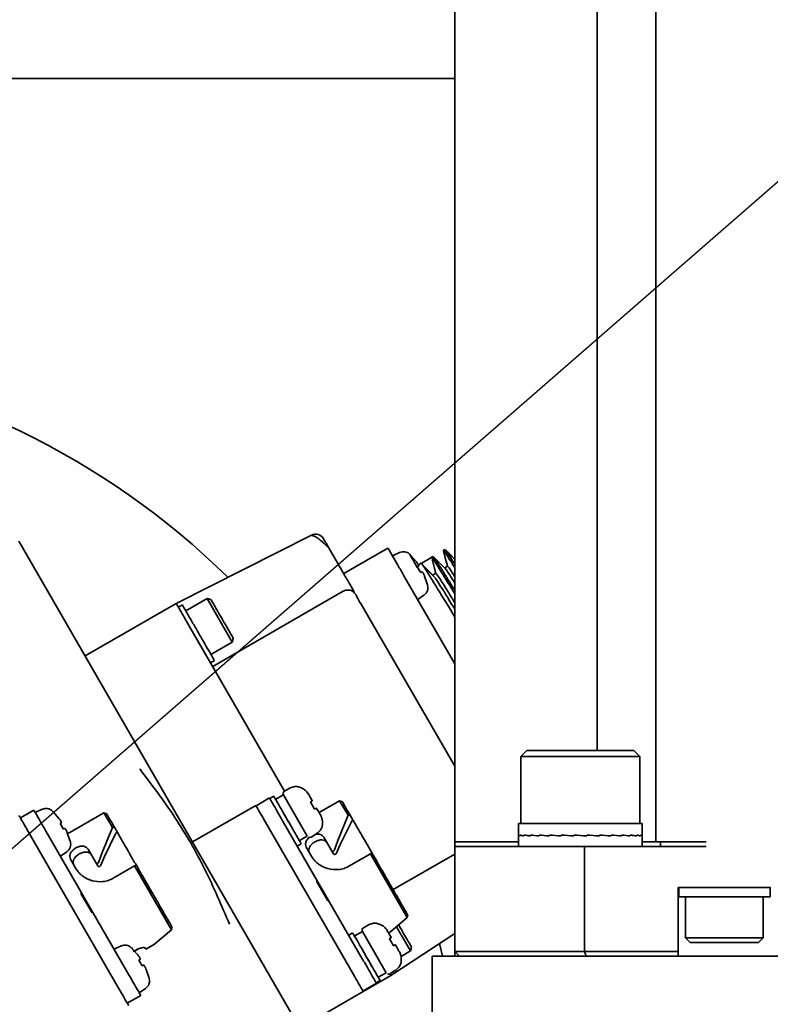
# Model space of a CAD drawing. Header units: millimetres. Extents: x 7702 to 16913, y -3294 to 4428.
# Tile 12 of 88: x 10544 to 10626, y -112 to -4. Entities that reach past the tile are written whole.
import ezdxf

# ---------------------------------------------------------------- set-up
doc = ezdxf.new("R2010")
doc.units = ezdxf.units.MM
doc.header["$LTSCALE"] = 6
doc.header["$PDSIZE"] = -1
doc.layers.add('标注层', color=150, linetype='Continuous')
doc.layers.add('粗实线层', color=7, linetype='Continuous', lineweight=35)
doc.dimstyles.new('ISO-25', dxfattribs={"dimtxt": 40, "dimasz": 30, "dimexe": 10, "dimexo": 0.625, "dimtad": 1, "dimtoh": 1, "dimdec": 1, "dimtxsty": 'Standard', "dimcen": 2.5, "dimclrd": 1, "dimclre": 1, "dimclrt": 4, "dimadec": 0, "dimazin": 0, "dimtfac": 1, "dimtdec": 1, "dimtmove": 0, "dimatfit": 3, "dimfxl": 1, "dimarcsym": 0})

# ---------------------------------------------------------------- blocks, each defined once
blk = doc.blocks.new('*D31')
at = {"layer": 'Defpoints', "color": 0, "transparency": 16777216}
for p in [(12209.09, 290.79), (10506.46, -126.39)]:
    blk.add_point(p, dxfattribs=at)
at = {"layer": '标注层', "color": 1, "lineweight": -2, "transparency": 16777216}
blk.add_line((11413.82, 95.93), (12179.95, 283.65), dxfattribs=at)
at = {"layer": '标注层', "color": 1, "transparency": 16777216}
blk.add_solid([(12178.76, 288.51), (12181.14, 278.8), (12209.09, 290.79)], dxfattribs=at)
at = {"layer": '标注层', "color": 4, "transparency": 16777216, "insert": (11404.76, 135.54), "char_height": 40, "attachment_point": 1, "rotation": 13.7674}
blk.add_mtext('R1753', dxfattribs=at)
blk = doc.blocks.new('*D32')
at = {"layer": 'Defpoints', "color": 0, "transparency": 16777216}
for p in [(10812.7, 140.17), (10506.46, -126.39)]:
    blk.add_point(p, dxfattribs=at)
at = {"layer": '标注层', "color": 1, "lineweight": -2, "transparency": 16777216}
for p, q in [((10938.41, 249.59), (10835.33, 159.87)), ((11048.75, 249.59), (10938.41, 249.59)), ((10506.46, -126.39), (10812.7, 140.17))]:
    blk.add_line(p, q, dxfattribs=at)
at = {"layer": '标注层', "color": 1, "transparency": 16777216}
blk.add_solid([(10832.04, 163.64), (10838.61, 156.09), (10812.7, 140.17)], dxfattribs=at)
at = {"layer": '标注层', "color": 4, "transparency": 16777216, "insert": (10939.03, 290.21), "char_height": 40, "attachment_point": 1}
blk.add_mtext('R406', dxfattribs=at)
blk = doc.blocks.new('*D33')
at = {"layer": 'Defpoints', "color": 0, "transparency": 16777216}
for p in [(10769.83, 274.04), (8780.09, 178.02), (10106.62, -55.89), (8477.05, -126.39), (12376.05, -126.39)]:
    blk.add_point(p, dxfattribs=at)
at = {"layer": '标注层', "color": 1, "lineweight": -2, "transparency": 16777216}
blk.add_arc((10506.46, -126.39), 479.28, 3.587, 166.413, dxfattribs=at)
at = {"layer": '标注层', "color": 1, "transparency": 16777216}
for points in [[(10045.48, -14.82), (10035.7, -12.77), (10034.46, -43.16)], [(10989.8, -96.25), (10979.8, -96.56), (10985.74, -126.39)]]:
    blk.add_solid(points, dxfattribs=at)
at = {"layer": '标注层', "color": 4, "transparency": 16777216, "insert": (10453.55, 393.23), "char_height": 40, "attachment_point": 1, "rotation": 0.314}
blk.add_mtext('{\\C3;170°}', dxfattribs=at)

msp = doc.modelspace()

# ---------------------------------------------------------------- linework, layer by layer
at = {"color": 7, "linetype": 'Continuous', "lineweight": 35}
for p, q in [((10591.46, 32.11), (10591.46, -76.39)), ((10591.46, 32.11), (10591.46, -89.39)), ((10607.05, 32.11), (10607.05, -83.89)), ((10613.46, 32.11), (10613.46, -93.89)), ((10591.46, -10.39), (10525.46, -10.39)), ((10576.32, -117.39), (10543.75, -60.98)), ((10560.96, -67.79), (10575.77, -60.33)), ((10578.61, -63.37), (10577.59, -61.59)), ((10584.14, -61.74), (10579.29, -64.54)), ((10585.41, -62.24), (10584.64, -62.6)), ((10590.36, -61.9), (10590.2, -61.99)), ((10590.23, -62.08), (10590.2, -61.99)), ((10586.64, -62.54), (10586.63, -62.55)), ((10586.63, -62.55), (10587.23, -63.22)), ((10587.76, -63.4), (10587.53, -63.53)), ((10588.9, -62.77), (10587.76, -63.43)), ((10589.06, -62.65), (10588.9, -62.74)), ((10589.37, -64.52), (10589.03, -63.26)), ((10587.5, -63.7), (10587.35, -63.79)), ((10587.35, -63.79), (10587.72, -64.42)), ((10587.72, -64.42), (10587.87, -64.34)), ((10589.04, -64.71), (10587.92, -63.59)), ((10589.37, -64.49), (10589.03, -64.69)), ((10590.67, -63.74), (10590.35, -63.92)), ((10591.46, -74.41), (10585.89, -64.77)), ((10588.14, -64.81), (10588.43, -65.66)), ((10588.43, -65.66), (10588.44, -65.66)), ((10579.25, -66.46), (10564.96, -74.71)), ((10560.96, -67.79), (10551, -73.54)), ((10564.35, -67.27), (10562.01, -68.62)), ((10564.77, -67.38), (10564.35, -67.27)), ((10567.1, -72.03), (10564.35, -67.27)), ((10580.65, -66.9), (10580.61, -66.83)), ((10581.05, -67.73), (10581.11, -67.7)), ((10591.46, -85.61), (10581.11, -67.7)), ((10587.39, -67.37), (10588.08, -66.88)), ((10561.64, -67.97), (10561.21, -68.22)), ((10562.46, -70.38), (10565.96, -76.45)), ((10564.76, -73.38), (10567.1, -72.03)), ((10567.1, -72.03), (10567.21, -71.62)), ((10564.71, -74.28), (10565.14, -74.03)), ((10565.96, -76.45), (10572.82, -88.33)), ((10591.46, -76.39), (10591.46, -89.39)), ((10591.46, -76.74), (10591.46, -96.89)), ((10599.34, -83.89), (10598.69, -84.54)), ((10599.34, -83.89), (10611.04, -83.89)), ((10611.69, -84.54), (10611.04, -83.89)), ((10598.69, -84.54), (10598.69, -91.89)), ((10611.69, -84.54), (10598.69, -84.54)), ((10611.69, -91.89), (10611.69, -84.54)), ((10573.34, -88.03), (10572.82, -88.33)), ((10571.17, -89.08), (10569.7, -89.93)), ((10571.64, -88.89), (10571.21, -89.14)), ((10572.71, -88.74), (10571.81, -89.25)), ((10575.31, -93.24), (10572.71, -88.74)), ((10575.38, -88.57), (10575.33, -88.5)), ((10575.33, -88.5), (10575.38, -88.57)), ((10575.38, -88.57), (10575.33, -88.5)), ((10575.43, -88.66), (10575.38, -88.57)), ((10575.38, -88.57), (10575.43, -88.66)), ((10575.38, -88.57), (10575.43, -88.66)), ((10575.66, -89.54), (10575.84, -89.39)), ((10575.84, -89.36), (10575.85, -89.38)), ((10575.85, -89.38), (10575.84, -89.39)), ((10578.85, -89.38), (10576.6, -90.68)), ((10579.13, -89.46), (10578.85, -89.38)), ((10579.77, -90.97), (10578.85, -89.38)), ((10591.46, -89.39), (10591.46, -93.89)), ((10591.46, -89.39), (10591.46, -93.89)), ((10543.91, -91.26), (10545.38, -90.41)), ((10546.31, -90.32), (10545.54, -90.68)), ((10569.68, -89.89), (10562.75, -93.89)), ((10575.66, -89.54), (10575.89, -89.9)), ((10575.89, -89.9), (10576.09, -90.29)), ((10576.31, -90.2), (10576.09, -90.29)), ((10576.31, -90.2), (10576.32, -90.21)), ((10576.32, -90.21), (10576.31, -90.2)), ((10576.32, -90.21), (10576.33, -90.22)), ((10547.43, -90.51), (10547.54, -90.62)), ((10547.54, -90.62), (10547.53, -90.63)), ((10547.53, -90.63), (10548.13, -91.31)), ((10553.06, -90.71), (10549.08, -93)), ((10553.34, -90.78), (10553.06, -90.71)), ((10553.98, -92.3), (10553.06, -90.71)), ((10576.74, -90.93), (10576.79, -91.01)), ((10576.79, -91.01), (10576.74, -90.93)), ((10576.79, -91.01), (10576.83, -91.09)), ((10576.83, -91.09), (10576.79, -91.01)), ((10578.65, -93.72), (10579.77, -90.97)), ((10579.77, -90.97), (10579.8, -90.96)), ((10580.34, -91.55), (10580.03, -91.03)), ((10548.4, -91.78), (10548.25, -91.87)), ((10548.25, -91.87), (10548.62, -92.5)), ((10548.62, -92.5), (10548.77, -92.42)), ((10552.85, -95.05), (10553.98, -92.3)), ((10553.98, -92.3), (10554, -92.28)), ((10554.54, -92.87), (10554.24, -92.35)), ((10579.93, -107.64), (10571.18, -92.49)), ((10576.4, -98.14), (10572.72, -91.77)), ((10578.91, -94.17), (10580.17, -91.6)), ((10598.44, -91.89), (10598.44, -93.14)), ((10599.73, -91.89), (10598.44, -91.89)), ((10611.94, -91.89), (10599.73, -91.89)), ((10611.94, -93.14), (10611.94, -91.89)), ((10544.76, -92.73), (10554.76, -110.05)), ((10550.61, -99.47), (10546.93, -93.09)), ((10549.04, -92.89), (10549.33, -93.75)), ((10553.11, -95.5), (10554.37, -92.92)), ((10575.31, -93.24), (10574.44, -93.74)), ((10575.72, -93.35), (10576.24, -93.05)), ((10577.11, -93.36), (10577.94, -94.81)), ((10598.44, -93.14), (10598.44, -93.23)), ((10598.44, -93.23), (10598.44, -94.39)), ((10598.59, -93.23), (10598.59, -93.14)), ((10598.59, -93.14), (10598.59, -93.23)), ((10599.02, -93.23), (10599.02, -93.14)), ((10599.02, -93.14), (10599.02, -93.23)), ((10599.73, -93.23), (10599.73, -93.14)), ((10599.73, -93.14), (10599.73, -93.23)), ((10600.67, -93.23), (10600.67, -93.14)), ((10600.67, -93.14), (10600.67, -93.23)), ((10601.82, -93.23), (10601.82, -93.14)), ((10601.82, -93.14), (10601.82, -93.23)), ((10603.1, -93.23), (10603.1, -93.14)), ((10603.11, -93.14), (10603.11, -93.23)), ((10604.48, -93.14), (10604.49, -93.14)), ((10604.48, -93.23), (10604.48, -93.14)), ((10604.49, -93.23), (10604.49, -93.14)), ((10605.9, -93.23), (10605.9, -93.14)), ((10605.9, -93.14), (10605.9, -93.23)), ((10605.9, -93.23), (10605.9, -93.23)), ((10607.28, -93.23), (10607.28, -93.14)), ((10607.28, -93.14), (10607.28, -93.23)), ((10608.57, -93.23), (10608.57, -93.14)), ((10608.57, -93.14), (10608.57, -93.23)), ((10609.71, -93.23), (10609.71, -93.14)), ((10609.71, -93.14), (10609.71, -93.23)), ((10610.65, -93.23), (10610.65, -93.14)), ((10610.65, -93.14), (10610.65, -93.23)), ((10611.36, -93.23), (10611.36, -93.14)), ((10611.36, -93.14), (10611.36, -93.23)), ((10611.79, -93.23), (10611.79, -93.14)), ((10611.79, -93.14), (10611.79, -93.23)), ((10611.94, -93.23), (10611.94, -93.14)), ((10611.94, -94.39), (10611.94, -93.23)), ((10549.33, -93.75), (10549.34, -93.74)), ((10549.34, -93.74), (10549.38, -93.9)), ((10551.32, -94.69), (10552.15, -96.13)), ((10574.21, -94.34), (10574.64, -94.09)), ((10575.82, -95.52), (10575.2, -94.46)), ((10578.3, -94.75), (10578.65, -93.72)), ((10578.51, -95.11), (10578.91, -94.17)), ((10591.46, -93.89), (10596.46, -93.89)), ((10591.46, -93.89), (10591.46, -94.39)), ((10591.46, -94.39), (10591.46, -105.89)), ((10598.44, -93.89), (10596.46, -93.89)), ((10605.65, -105.89), (10605.65, -94.39)), ((10605.65, -94.39), (10618.96, -94.39)), ((10611.94, -93.89), (10613.46, -93.89)), ((10613.46, -93.89), (10618.47, -93.89)), ((10613.96, -93.89), (10613.96, -94.39)), ((10618.96, -93.89), (10618.47, -93.89)), ((10548.29, -95.45), (10548.99, -94.96)), ((10550.02, -96.85), (10549.41, -95.79)), ((10552.51, -96.07), (10552.85, -95.05)), ((10552.72, -96.44), (10553.11, -95.5)), ((10577.94, -94.81), (10578.16, -95.19)), ((10582.21, -95.19), (10579.87, -96.54)), ((10582.39, -95.11), (10582.21, -95.19)), ((10586.24, -102.17), (10582.21, -95.19)), ((10582.83, -95.86), (10582.39, -95.11)), ((10591.46, -95.21), (10584.7, -99.11)), ((10552.15, -96.13), (10552.37, -96.51)), ((10556.41, -96.51), (10554.07, -97.86)), ((10556.6, -96.43), (10556.41, -96.51)), ((10560.44, -103.5), (10556.41, -96.51)), ((10557.03, -97.19), (10556.6, -96.43)), ((10591.46, -96.89), (10591.46, -106.39)), ((10576.4, -98.14), (10576.32, -98.19)), ((10577.56, -100.34), (10576.32, -98.19)), ((10576.4, -98.14), (10577.02, -99.21)), ((10626.01, -98.89), (10615.91, -98.89)), ((10615.91, -98.89), (10615.91, -105.89)), ((10615.96, -98.89), (10615.96, -99.89)), ((10625.96, -99.89), (10625.96, -98.89)), ((10550.61, -99.47), (10550.52, -99.52)), ((10551.76, -101.66), (10550.52, -99.52)), ((10550.61, -99.47), (10551.23, -100.54)), ((10576.94, -99.26), (10577.02, -99.21)), ((10577.02, -99.21), (10577.64, -100.29)), ((10616.71, -99.89), (10616.71, -104.39)), ((10625.21, -104.39), (10625.21, -99.89)), ((10551.14, -100.59), (10551.23, -100.54)), ((10551.23, -100.54), (10551.85, -101.61)), ((10577.56, -100.34), (10577.64, -100.29)), ((10581.32, -106.66), (10577.64, -100.29)), ((10551.76, -101.66), (10551.85, -101.61)), ((10555.53, -107.99), (10551.85, -101.61)), ((10584.42, -103.72), (10586.24, -102.17)), ((10586.24, -102.17), (10586.24, -102.13)), ((10581.97, -102.98), (10581.45, -103.28)), ((10586.6, -105.81), (10585.07, -103.16)), ((10585.49, -103.28), (10585.31, -102.96)), ((10558.62, -105.04), (10560.44, -103.5)), ((10560.44, -103.5), (10560.45, -103.45)), ((10580.27, -103.84), (10579.84, -104.09)), ((10581.34, -103.69), (10580.44, -104.2)), ((10583.94, -108.19), (10581.34, -103.69)), ((10584.01, -103.52), (10583.96, -103.44)), ((10583.96, -103.44), (10584.01, -103.52)), ((10584.06, -103.6), (10584.01, -103.52)), ((10584.01, -103.52), (10584.06, -103.6)), ((10584.42, -103.72), (10584.27, -103.8)), ((10584.29, -104.49), (10584.47, -104.33)), ((10591.46, -103.9), (10584.46, -108.49)), ((10584.47, -104.31), (10584.48, -104.33)), ((10584.48, -104.33), (10584.47, -104.33)), ((10616.71, -104.39), (10617.21, -104.89)), ((10616.71, -104.39), (10625.21, -104.39)), ((10624.7, -104.89), (10625.21, -104.39)), ((10554.94, -105.27), (10554.17, -105.63)), ((10556.06, -105.45), (10556.17, -105.57)), ((10557.55, -105.49), (10557.63, -105.62)), ((10557.63, -105.62), (10558.48, -105.13)), ((10558.62, -105.04), (10558.48, -105.13)), ((10584.29, -104.49), (10584.52, -104.85)), ((10584.52, -104.85), (10584.72, -105.23)), ((10584.72, -105.23), (10584.52, -104.85)), ((10584.94, -105.15), (10584.72, -105.23)), ((10584.94, -105.15), (10584.95, -105.15)), ((10584.95, -105.15), (10584.94, -105.15)), ((10584.95, -105.15), (10584.94, -105.15)), ((10584.95, -105.15), (10584.96, -105.16)), ((10584.96, -105.16), (10584.95, -105.15)), ((10586.6, -105.81), (10586.71, -105.39)), ((10590.1, -106.39), (10589.76, -105.01)), ((10556.17, -105.57), (10556.16, -105.58)), ((10556.16, -105.58), (10556.76, -106.25)), ((10556.77, -105.61), (10556.45, -105.91)), ((10585.37, -105.87), (10585.42, -105.96)), ((10585.42, -105.96), (10585.37, -105.87)), ((10585.42, -105.96), (10585.46, -106.04)), ((10585.46, -106.04), (10585.42, -105.96)), ((10585.57, -106.41), (10586.6, -105.81)), ((10588.96, -106.39), (10588.96, -114.53)), ((10588.96, -106.39), (10603.96, -106.39)), ((10591.46, -105.89), (10591.46, -106.39)), ((10591.46, -105.89), (10605.65, -105.89)), ((10591.46, -105.89), (10591.96, -106.39)), ((10603.96, -106.39), (10606.31, -106.39)), ((10615.91, -105.89), (10605.65, -105.89)), ((10605.82, -106.39), (10605.65, -105.89)), ((10606.31, -106.39), (10607.55, -106.39)), ((10607.55, -106.39), (10610.64, -106.39)), ((10610.64, -106.39), (10707.46, -106.39)), ((10615.91, -106.39), (10615.91, -105.89)), ((10557.03, -106.73), (10556.88, -106.82)), ((10556.88, -106.82), (10557.25, -107.45)), ((10557.25, -107.45), (10557.4, -107.36)), ((10557.67, -107.84), (10557.96, -108.69)), ((10557.96, -108.69), (10557.97, -108.69)), ((10557.97, -108.69), (10558.01, -108.85)), ((10581.43, -110.24), (10584.46, -108.49)), ((10583.94, -108.19), (10583.07, -108.69)), ((10584.35, -108.3), (10584.87, -108)), ((10584.46, -108.49), (10584.35, -108.3)), ((10582.87, -109.35), (10581.4, -110.2)), ((10582.84, -109.29), (10583.27, -109.04)), ((10555.61, -111.52), (10557.08, -110.67)), ((10556.92, -110.39), (10557.62, -109.91)), ((10581.43, -110.24), (10574.5, -114.24))]:
    msp.add_line(p, q, dxfattribs=at)
for centre, radius, start, end in [((10506.46, -126.39), 86, 45.6078, 265.813), ((10576.22, -61.22), 1, 30, 116.7295), ((10585.83, -63.15), 1, 80.6285, 115), ((10587.51, -66.06), 1, 305, 13.7291), ((10572.97, -88.59), 0.3, 120, 210), ((10546.73, -91.23), 1, 46.2762, 115), ((10575.57, -93.09), 0.3, 244.6836, 300), ((10548.41, -94.14), 1, 305, 339.3715), ((10581.6, -103.54), 0.3, 120, 210), ((10555.36, -106.18), 1, 46.2762, 115), ((10584.2, -108.04), 0.3, 244.6836, 300), ((10557.04, -109.09), 1, 305, 339.3715)]:
    msp.add_arc(centre, radius, start, end, dxfattribs=at)
for centre, major_axis, ratio, start_param, end_param in [((10605.19, -93.23), (6.75, -0.09), 0.06272, 3.142234, 3.351674), ((10605.19, -93.14), (6.75, 0), 0.06413, 3.141593, 3.351032), ((10605.19, -93.23), (6.75, -0.18), 0.058551, 3.352367, 3.561806), ((10605.19, -93.14), (6.75, -0.09), 0.062717, 3.351872, 3.561311), ((10605.19, -93.23), (6.75, -0.26), 0.051816, 3.562232, 3.771672), ((10605.19, -93.14), (6.75, -0.18), 0.058546, 3.562004, 3.771444), ((10605.19, -93.23), (6.75, -0.32), 0.042823, 3.771758, 3.981198), ((10605.19, -93.14), (6.75, -0.26), 0.051808, 3.771869, 3.981309), ((10605.19, -93.23), (6.75, -0.38), 0.031977, 3.980931, 4.190371), ((10605.19, -93.14), (6.75, -0.32), 0.042814, 3.981395, 4.190834), ((10605.19, -93.23), (6.75, -0.41), 0.019756, 4.189798, 4.399238), ((10605.19, -93.14), (6.75, -0.38), 0.031966, 4.190567, 4.400007), ((10605.19, -93.23), (6.75, -0.43), 0.006689, 4.398459, 4.607899), ((10605.19, -93.14), (6.75, -0.41), 0.019744, 4.399434, 4.608874), ((10605.19, -93.23), (6.75, -0.43), 0.006664, 1.466699, 1.676138), ((10605.19, -93.14), (6.75, -0.43), 0.006676, 4.608095, 4.817535), ((10605.19, -93.23), (6.75, -0.41), 0.019732, 1.258038, 1.467478), ((10605.19, -93.14), (6.75, -0.43), 0.006676, 1.257063, 1.466502), ((10605.19, -93.23), (6.75, -0.38), 0.031955, 1.049172, 1.258611), ((10605.19, -93.14), (6.75, -0.41), 0.019744, 1.048402, 1.257842), ((10605.19, -93.23), (6.75, -0.32), 0.042804, 0.839999, 1.049439), ((10605.19, -93.14), (6.75, -0.38), 0.031966, 0.839535, 1.048975), ((10605.19, -93.23), (6.75, -0.26), 0.051801, 0.630474, 0.839914), ((10605.19, -93.14), (6.75, -0.32), 0.042814, 0.630363, 0.839802), ((10605.19, -93.23), (6.75, -0.18), 0.05854, 0.420609, 0.630049), ((10605.19, -93.14), (6.75, -0.26), 0.051808, 0.420837, 0.630277), ((10605.19, -93.23), (6.75, -0.09), 0.062715, 0.210477, 0.419917), ((10605.19, -93.14), (6.75, -0.18), 0.058546, 0.210972, 0.420411), ((10605.19, -93.23), (6.75, 0), 0.06413, 0.000198, 0.209638), ((10605.19, -93.14), (6.75, -0.09), 0.062717, 0.00084, 0.210279)]:
    msp.add_ellipse(centre, major_axis=major_axis, ratio=ratio, start_param=start_param, end_param=end_param, dxfattribs=at)
for points, knots in [([(10577.53, -61.62), (10577.47, -61.56), (10577.34, -61.43), (10577.12, -61.21), (10576.88, -61), (10576.63, -60.8), (10576.38, -60.62), (10576.15, -60.48), (10575.95, -60.39), (10575.84, -60.37), (10575.79, -60.36)], [0, 0, 0, 0, 0.108947, 0.223334, 0.343118, 0.467887, 0.59684, 0.728989, 0.863494, 1, 1, 1, 1]), ([(10577.59, -61.59), (10577.52, -61.47), (10577.39, -61.24), (10577.22, -60.96), (10577.11, -60.76), (10577.09, -60.73), (10577.09, -60.72)], [0, 0, 0, 0, 0.252265, 0.503202, 0.752515, 1, 1, 1, 1]), ([(10586.54, -62.44), (10586.45, -62.36), (10586.29, -62.23), (10586.08, -62.18), (10585.99, -62.16)], [0, 0, 0, 0, 0.559656, 1, 1, 1, 1]), ([(10586.52, -62.43), (10586.52, -62.42), (10586.51, -62.41), (10586.5, -62.41), (10586.52, -62.43), (10586.59, -62.52), (10586.64, -62.64), (10586.79, -62.9), (10586.97, -63.19), (10587.21, -63.62), (10587.4, -63.95), (10587.5, -64.12)], [0, 0, 0, 0, 0.017535, 0.037264, 0.0806, 0.164009, 0.364278, 0.478847, 0.632131, 0.800518, 1, 1, 1, 1]), ([(10586.52, -62.43), (10586.54, -62.45), (10586.58, -62.49), (10586.62, -62.53), (10586.64, -62.54)], [0, 0, 0, 0, 0.560424, 1, 1, 1, 1]), ([(10590.2, -61.99), (10590.24, -62.03), (10590.32, -62.11), (10590.75, -62.77), (10591.23, -63.53), (10591.46, -63.9)], [0, 0, 0, 0, 0.340336, 0.680672, 1, 1, 1, 1]), ([(10590.2, -62.01), (10590.27, -62.31), (10590.43, -62.89), (10590.58, -63.46), (10590.66, -63.74)], [0, 0, 0, 0, 0.513855, 1, 1, 1, 1]), ([(10591.46, -62.98), (10591.32, -62.84), (10590.96, -62.48), (10590.6, -62.12), (10590.38, -61.91)], [0, 0, 0, 0, 0.393839, 1, 1, 1, 1]), ([(10590.42, -61.97), (10590.45, -62), (10590.52, -62.07), (10590.88, -62.61), (10591.29, -63.27), (10591.46, -63.54)], [0, 0, 0, 0, 0.280771, 0.703528, 1, 1, 1, 1]), ([(10580.44, -66.53), (10580.32, -66.32), (10580.07, -65.88), (10579.39, -64.72), (10578.87, -63.82), (10578.61, -63.37)], [0, 0, 0, 0, 0.32146, 0.66073, 1, 1, 1, 1]), ([(10587.23, -63.22), (10587.25, -63.25), (10587.29, -63.31), (10587.37, -63.43), (10587.45, -63.55), (10587.5, -63.64), (10587.51, -63.69), (10587.5, -63.7), (10587.5, -63.7)], [0, 0, 0, 0, 0.130643, 0.257605, 0.499866, 0.74222, 0.869259, 1, 1, 1, 1]), ([(10587.76, -63.4), (10587.8, -63.43), (10587.88, -63.51), (10588.34, -64.21), (10589.02, -65.3), (10589.95, -66.81), (10590.78, -68.17), (10591.33, -69.08), (10591.46, -69.3)], [0, 0, 0, 0, 0.1885379, 0.3770757, 0.5656136, 0.7541514, 0.9426893, 1, 1, 1, 1]), ([(10588.9, -62.74), (10588.94, -62.78), (10589.02, -62.85), (10589.47, -63.55), (10590.17, -64.66), (10590.85, -65.76), (10591.34, -66.57), (10591.46, -66.77)], [0, 0, 0, 0, 0.231837, 0.463674, 0.69551, 0.927347, 1, 1, 1, 1]), ([(10589.04, -62.93), (10589.02, -62.94), (10588.96, -62.96), (10589.01, -63.16), (10589.03, -63.26)], [0, 0, 0, 0, 0.442434, 1, 1, 1, 1]), ([(10590.39, -63.96), (10590.17, -63.74), (10589.74, -63.31), (10589.3, -62.87), (10589.08, -62.66)], [0, 0, 0, 0, 0.499923, 1, 1, 1, 1]), ([(10589.12, -62.72), (10589.15, -62.75), (10589.22, -62.82), (10589.64, -63.46), (10590.33, -64.57), (10590.96, -65.59), (10591.4, -66.3), (10591.46, -66.4)], [0, 0, 0, 0, 0.171729, 0.433365, 0.695001, 0.956637, 1, 1, 1, 1]), ([(10587.87, -64.34), (10587.87, -64.34), (10587.88, -64.33), (10587.92, -64.37), (10587.97, -64.45), (10588.04, -64.58), (10588.1, -64.71), (10588.13, -64.78), (10588.14, -64.81)], [0, 0, 0, 0, 0.1306406, 0.2576017, 0.4998657, 0.7422163, 0.8692565, 1, 1, 1, 1]), ([(10588.14, -64.81), (10588.13, -64.78), (10588.1, -64.71), (10588.04, -64.58), (10587.97, -64.45), (10587.92, -64.37), (10587.88, -64.33), (10587.87, -64.34), (10587.87, -64.34)], [0, 0, 0, 0, 0.130641, 0.257602, 0.499866, 0.742216, 0.869257, 1, 1, 1, 1]), ([(10589.31, -65), (10589.09, -64.79), (10588.67, -64.37), (10588.24, -63.95), (10588.03, -63.74)], [0, 0, 0, 0, 0.499987, 1, 1, 1, 1]), ([(10591.46, -67.72), (10591.41, -67.65), (10591.04, -67.04), (10590.5, -66.17), (10589.88, -65.19), (10589.48, -64.59), (10589.4, -64.52), (10589.37, -64.49)], [0, 0, 0, 0, 0.033291, 0.274968, 0.516645, 0.758323, 1, 1, 1, 1]), ([(10591.46, -65.58), (10591.26, -65.26), (10590.84, -64.6), (10590.49, -64.08), (10590.43, -64.02), (10590.4, -64)], [0, 0, 0, 0, 0.366659, 0.759253, 1, 1, 1, 1]), ([(10591.46, -64.88), (10591.37, -64.75), (10591.08, -64.28), (10590.78, -63.85), (10590.71, -63.78), (10590.67, -63.74)], [0, 0, 0, 0, 0.166688, 0.583344, 1, 1, 1, 1]), ([(10588.44, -65.66), (10588.45, -65.69), (10588.46, -65.74), (10588.48, -65.8), (10588.48, -65.82)], [0, 0, 0, 0, 0.560339, 1, 1, 1, 1]), ([(10591.46, -68.44), (10591.3, -68.18), (10590.81, -67.39), (10590.18, -66.36), (10589.6, -65.44), (10589.4, -65.15), (10589.32, -65.03)], [0, 0, 0, 0, 0.148683, 0.464048, 0.779413, 1, 1, 1, 1]), ([(10581.06, -67.73), (10581, -67.61), (10580.9, -67.39), (10580.77, -67.14), (10580.69, -66.96), (10580.67, -66.93), (10580.66, -66.91)], [0, 0, 0, 0, 0.28206, 0.540295, 0.778911, 1, 1, 1, 1]), ([(10574.78, -88.03), (10574.63, -87.96), (10574.33, -87.8), (10573.8, -87.82), (10573.49, -87.96), (10573.34, -88.03)], [0, 0, 0, 0, 0.322147, 0.674275, 1, 1, 1, 1]), ([(10574.78, -88.02), (10574.89, -88.09), (10575.1, -88.21), (10575.25, -88.4), (10575.33, -88.5)], [0, 0, 0, 0, 0.49823, 1, 1, 1, 1]), ([(10575.43, -88.66), (10575.45, -88.69), (10575.49, -88.76), (10575.59, -88.93), (10575.7, -89.13), (10575.79, -89.29), (10575.84, -89.36)], [0, 0, 0, 0, 0.249766, 0.499987, 0.749758, 1, 1, 1, 1]), ([(10575.84, -89.39), (10575.83, -89.4), (10575.8, -89.43), (10575.7, -89.5), (10575.66, -89.54)], [0, 0, 0, 0, 0.501782, 1, 1, 1, 1]), ([(10576.09, -90.29), (10576.14, -90.27), (10576.26, -90.22), (10576.29, -90.21), (10576.31, -90.2)], [0, 0, 0, 0, 0.498231, 1, 1, 1, 1]), ([(10576.33, -90.22), (10576.38, -90.29), (10576.47, -90.45), (10576.58, -90.65), (10576.68, -90.82), (10576.72, -90.89), (10576.74, -90.93)], [0, 0, 0, 0, 0.249772, 0.499992, 0.749765, 1, 1, 1, 1]), ([(10580.03, -91.03), (10579.77, -90.57), (10579.25, -89.67), (10579.17, -89.53), (10579.13, -89.46)], [0, 0, 0, 0, 0.5, 1, 1, 1, 1]), ([(10548.13, -91.31), (10548.15, -91.34), (10548.2, -91.39), (10548.28, -91.51), (10548.36, -91.63), (10548.4, -91.72), (10548.41, -91.77), (10548.41, -91.78), (10548.4, -91.78)], [0, 0, 0, 0, 0.130577, 0.257475, 0.49962, 0.742106, 0.869205, 1, 1, 1, 1]), ([(10548.4, -91.78), (10548.41, -91.78), (10548.41, -91.77), (10548.4, -91.72), (10548.36, -91.63), (10548.28, -91.51), (10548.2, -91.39), (10548.15, -91.34), (10548.13, -91.31)], [0, 0, 0, 0, 0.130641, 0.257602, 0.499866, 0.742216, 0.869256, 1, 1, 1, 1]), ([(10554.24, -92.35), (10553.98, -91.9), (10553.46, -91), (10553.37, -90.85), (10553.33, -90.78)], [0, 0, 0, 0, 0.5, 1, 1, 1, 1]), ([(10572.76, -90.84), (10572.81, -90.92), (10572.91, -91.09), (10573.07, -91.37), (10573.23, -91.65), (10573.39, -91.91), (10573.52, -92.14), (10573.62, -92.33), (10573.71, -92.47), (10573.73, -92.51), (10573.74, -92.53)], [0, 0, 0, 0, 0.125685, 0.250681, 0.382246, 0.513518, 0.635082, 0.755896, 0.877569, 1, 1, 1, 1]), ([(10576.83, -91.09), (10576.87, -91.21), (10576.96, -91.44), (10576.96, -91.68), (10576.96, -91.8)], [0, 0, 0, 0, 0.501763, 1, 1, 1, 1]), ([(10579.8, -90.96), (10579.8, -90.96), (10579.82, -90.95), (10579.86, -90.95), (10579.89, -90.95), (10579.93, -90.96), (10579.96, -90.98), (10580, -90.99), (10580.02, -91.01), (10580.03, -91.02), (10580.03, -91.03)], [0, 0, 0, 0, 0.139056, 0.285927, 0.419864, 0.549464, 0.681802, 0.805831, 0.907248, 1, 1, 1, 1]), ([(10580.17, -91.6), (10580.17, -91.59), (10580.18, -91.58), (10580.2, -91.56), (10580.23, -91.54), (10580.26, -91.53), (10580.28, -91.53), (10580.3, -91.53), (10580.32, -91.54), (10580.33, -91.54), (10580.34, -91.55)], [0, 0, 0, 0, 0.127712, 0.256503, 0.388201, 0.518678, 0.642178, 0.765345, 0.884784, 1, 1, 1, 1]), ([(10548.77, -92.42), (10548.78, -92.42), (10548.79, -92.42), (10548.82, -92.45), (10548.87, -92.53), (10548.94, -92.66), (10549, -92.79), (10549.03, -92.86), (10549.04, -92.89)], [0, 0, 0, 0, 0.130577, 0.257475, 0.49962, 0.742106, 0.869205, 1, 1, 1, 1]), ([(10549.04, -92.89), (10549.03, -92.86), (10549, -92.79), (10548.94, -92.66), (10548.87, -92.53), (10548.82, -92.45), (10548.79, -92.42), (10548.78, -92.42), (10548.77, -92.42)], [0, 0, 0, 0, 0.130643, 0.257605, 0.499866, 0.74222, 0.869259, 1, 1, 1, 1]), ([(10554, -92.28), (10554.01, -92.28), (10554.03, -92.27), (10554.06, -92.27), (10554.1, -92.28), (10554.13, -92.29), (10554.17, -92.3), (10554.2, -92.32), (10554.23, -92.33), (10554.24, -92.35), (10554.24, -92.35)], [0, 0, 0, 0, 0.139056, 0.285927, 0.419864, 0.549464, 0.681802, 0.805831, 0.907248, 1, 1, 1, 1]), ([(10576.24, -93.05), (10576.4, -92.92), (10576.75, -92.65), (10576.98, -92.16), (10576.97, -91.87), (10576.96, -91.8)], [0, 0, 0, 0, 0.418828, 0.871607, 1, 1, 1, 1]), ([(10554.37, -92.92), (10554.38, -92.92), (10554.39, -92.9), (10554.41, -92.88), (10554.43, -92.87), (10554.46, -92.86), (10554.49, -92.85), (10554.51, -92.85), (10554.53, -92.86), (10554.54, -92.87), (10554.54, -92.87)], [0, 0, 0, 0, 0.127712, 0.256503, 0.388201, 0.518678, 0.642178, 0.765345, 0.884784, 1, 1, 1, 1]), ([(10575.2, -94.46), (10575.16, -94.36), (10575.08, -94.16), (10575.17, -93.81), (10575.35, -93.54), (10575.49, -93.42), (10575.53, -93.38)], [0, 0, 0, 0, 0.297709, 0.595563, 0.893128, 1, 1, 1, 1]), ([(10575.53, -95.04), (10575.51, -94.99), (10575.47, -94.91), (10575.46, -94.71), (10575.54, -94.44), (10575.78, -94.13), (10576.13, -93.87), (10576.53, -93.7), (10576.92, -93.64), (10577.19, -93.71), (10577.36, -93.82), (10577.41, -93.9), (10577.44, -93.94)], [0, 0, 0, 0, 0.058349, 0.11756, 0.239141, 0.367215, 0.499998, 0.632781, 0.760855, 0.882435, 0.941666, 1, 1, 1, 1]), ([(10576.29, -93.05), (10576.38, -93.04), (10576.6, -93.01), (10576.9, -93.11), (10577.04, -93.28), (10577.11, -93.36)], [0, 0, 0, 0, 0.250797, 0.625488, 1, 1, 1, 1]), ([(10549.41, -95.79), (10549.37, -95.69), (10549.29, -95.48), (10549.38, -95.13), (10549.57, -94.86), (10549.78, -94.66), (10549.96, -94.54), (10550.16, -94.45), (10550.43, -94.36), (10550.77, -94.33), (10551.11, -94.43), (10551.25, -94.6), (10551.32, -94.69)], [0, 0, 0, 0, 0.124892, 0.249845, 0.374677, 0.437689, 0.500006, 0.562455, 0.625323, 0.750155, 0.875107, 1, 1, 1, 1]), ([(10549.35, -94.49), (10549.38, -94.38), (10549.44, -94.18), (10549.4, -93.98), (10549.38, -93.89)], [0, 0, 0, 0, 0.560228, 1, 1, 1, 1]), ([(10577.94, -94.81), (10577.95, -94.82), (10577.97, -94.85), (10578.02, -94.88), (10578.07, -94.89), (10578.13, -94.89), (10578.19, -94.87), (10578.24, -94.84), (10578.28, -94.8), (10578.29, -94.76), (10578.3, -94.75)], [0, 0, 0, 0, 0.126325, 0.250261, 0.3758, 0.500465, 0.624884, 0.749094, 0.875559, 1, 1, 1, 1]), ([(10549.74, -96.36), (10549.72, -96.32), (10549.68, -96.23), (10549.67, -96.03), (10549.75, -95.76), (10549.99, -95.45), (10550.34, -95.19), (10550.74, -95.02), (10551.13, -94.97), (10551.4, -95.03), (10551.56, -95.14), (10551.62, -95.22), (10551.65, -95.26)], [0, 0, 0, 0, 0.0583486, 0.1175605, 0.239141, 0.367215, 0.4999983, 0.6327811, 0.7608553, 0.8824349, 0.9416657, 1, 1, 1, 1]), ([(10579.87, -96.54), (10579.69, -96.63), (10579.34, -96.81), (10578.55, -96.96), (10577.55, -96.87), (10576.67, -96.44), (10576.11, -95.96), (10575.91, -95.67), (10575.82, -95.52)], [0, 0, 0, 0, 0.124424, 0.250518, 0.500001, 0.749465, 0.875254, 1, 1, 1, 1]), ([(10578.16, -95.19), (10578.17, -95.2), (10578.19, -95.23), (10578.24, -95.25), (10578.29, -95.26), (10578.34, -95.25), (10578.4, -95.24), (10578.45, -95.2), (10578.49, -95.16), (10578.51, -95.13), (10578.51, -95.11)], [0, 0, 0, 0, 0.115984, 0.233901, 0.355426, 0.48218, 0.613476, 0.74349, 0.873725, 1, 1, 1, 1]), ([(10554.07, -97.86), (10553.9, -97.95), (10553.54, -98.13), (10552.76, -98.28), (10551.75, -98.2), (10550.87, -97.77), (10550.31, -97.28), (10550.12, -96.99), (10550.02, -96.85)], [0, 0, 0, 0, 0.124424, 0.250518, 0.500001, 0.749465, 0.875254, 1, 1, 1, 1]), ([(10552.15, -96.13), (10552.16, -96.14), (10552.18, -96.17), (10552.23, -96.2), (10552.28, -96.22), (10552.34, -96.22), (10552.4, -96.2), (10552.45, -96.17), (10552.49, -96.12), (10552.5, -96.09), (10552.51, -96.07)], [0, 0, 0, 0, 0.126325, 0.250261, 0.3758, 0.500465, 0.624884, 0.749094, 0.875559, 1, 1, 1, 1]), ([(10552.37, -96.51), (10552.38, -96.52), (10552.4, -96.55), (10552.44, -96.57), (10552.49, -96.58), (10552.55, -96.58), (10552.61, -96.56), (10552.65, -96.53), (10552.7, -96.49), (10552.71, -96.45), (10552.72, -96.44)], [0, 0, 0, 0, 0.115984, 0.233901, 0.355426, 0.48218, 0.613476, 0.74349, 0.873725, 1, 1, 1, 1]), ([(10586.24, -102.13), (10586.25, -102.11), (10586.25, -102.09), (10586.26, -102.05), (10586.27, -102.01), (10586.29, -101.97), (10586.3, -101.94), (10586.31, -101.93), (10586.32, -101.92), (10586.32, -101.92), (10586.32, -101.92)], [0, 0, 0, 0, 0.139103, 0.28603, 0.419952, 0.549582, 0.681914, 0.805985, 0.907277, 1, 1, 1, 1]), ([(10560.45, -103.45), (10560.45, -103.44), (10560.46, -103.41), (10560.47, -103.37), (10560.48, -103.33), (10560.49, -103.3), (10560.5, -103.27), (10560.52, -103.25), (10560.53, -103.24), (10560.53, -103.25), (10560.53, -103.25)], [0, 0, 0, 0, 0.139103, 0.28603, 0.419952, 0.549582, 0.681914, 0.805985, 0.907277, 1, 1, 1, 1]), ([(10583.41, -102.98), (10583.26, -102.91), (10582.96, -102.75), (10582.43, -102.77), (10582.12, -102.91), (10581.97, -102.98)], [0, 0, 0, 0, 0.322147, 0.674275, 1, 1, 1, 1]), ([(10583.41, -102.97), (10583.52, -103.03), (10583.73, -103.16), (10583.88, -103.35), (10583.96, -103.44)], [0, 0, 0, 0, 0.4982296, 1, 1, 1, 1]), ([(10584.06, -103.6), (10584.08, -103.64), (10584.12, -103.71), (10584.22, -103.87), (10584.33, -104.07), (10584.42, -104.23), (10584.47, -104.31)], [0, 0, 0, 0, 0.249766, 0.499987, 0.749758, 1, 1, 1, 1]), ([(10584.47, -104.33), (10584.46, -104.35), (10584.43, -104.37), (10584.33, -104.45), (10584.29, -104.49)], [0, 0, 0, 0, 0.5017825, 1, 1, 1, 1]), ([(10556.26, -105.89), (10556.32, -105.85), (10556.44, -105.77), (10556.64, -105.67), (10556.9, -105.55), (10557.19, -105.46), (10557.46, -105.43), (10557.52, -105.47), (10557.55, -105.49)], [0, 0, 0, 0, 0.110822, 0.221881, 0.333683, 0.555681, 0.777894, 1, 1, 1, 1]), ([(10584.72, -105.23), (10584.77, -105.21), (10584.89, -105.17), (10584.92, -105.16), (10584.94, -105.15)], [0, 0, 0, 0, 0.498231, 1, 1, 1, 1]), ([(10584.96, -105.16), (10585.01, -105.24), (10585.1, -105.4), (10585.21, -105.6), (10585.31, -105.77), (10585.35, -105.84), (10585.37, -105.87)], [0, 0, 0, 0, 0.249772, 0.499992, 0.749765, 1, 1, 1, 1]), ([(10556.76, -106.25), (10556.78, -106.28), (10556.83, -106.34), (10556.91, -106.46), (10556.99, -106.58), (10557.03, -106.67), (10557.04, -106.72), (10557.04, -106.73), (10557.03, -106.73)], [0, 0, 0, 0, 0.130577, 0.257475, 0.49962, 0.742106, 0.869205, 1, 1, 1, 1]), ([(10581.39, -105.78), (10581.45, -105.87), (10581.55, -106.05), (10581.71, -106.34), (10581.87, -106.61), (10582.02, -106.87), (10582.15, -107.09), (10582.26, -107.28), (10582.34, -107.41), (10582.36, -107.46), (10582.37, -107.48)], [0, 0, 0, 0, 0.133045, 0.263556, 0.38991, 0.515083, 0.637645, 0.759331, 0.87926, 1, 1, 1, 1]), ([(10585.46, -106.04), (10585.5, -106.16), (10585.59, -106.38), (10585.59, -106.63), (10585.59, -106.75)], [0, 0, 0, 0, 0.501763, 1, 1, 1, 1]), ([(10557.03, -106.73), (10557.04, -106.72), (10557.04, -106.71), (10557.04, -106.7), (10557.03, -106.68), (10557.03, -106.68)], [0, 0, 0, 0, 0.5069523, 0.9996261, 1, 1, 1, 1]), ([(10557.4, -107.36), (10557.41, -107.36), (10557.42, -107.36), (10557.45, -107.4), (10557.5, -107.48), (10557.57, -107.61), (10557.63, -107.74), (10557.66, -107.81), (10557.67, -107.84)], [0, 0, 0, 0, 0.130577, 0.257475, 0.49962, 0.742106, 0.869205, 1, 1, 1, 1]), ([(10557.67, -107.84), (10557.66, -107.81), (10557.63, -107.74), (10557.57, -107.61), (10557.5, -107.48), (10557.45, -107.4), (10557.42, -107.36), (10557.41, -107.36), (10557.4, -107.36)], [0, 0, 0, 0, 0.130643, 0.257605, 0.499866, 0.74222, 0.869259, 1, 1, 1, 1]), ([(10584.87, -108), (10585.03, -107.87), (10585.38, -107.6), (10585.61, -107.11), (10585.6, -106.81), (10585.59, -106.75)], [0, 0, 0, 0, 0.418828, 0.871607, 1, 1, 1, 1]), ([(10557.98, -109.44), (10558.01, -109.33), (10558.07, -109.13), (10558.03, -108.93), (10558.01, -108.84)], [0, 0, 0, 0, 0.560228, 1, 1, 1, 1])]:
    msp.add_open_spline(points, degree=3, knots=knots, dxfattribs=at)
for points in [[(10585.89, -64.77), (10585.66, -64.37), (10585.2, -63.58), (10584.62, -62.57), (10584.22, -61.87), (10584.16, -61.78), (10584.14, -61.74)], [(10580.61, -66.83), (10580.53, -66.72), (10580.38, -66.51), (10580.01, -66.34), (10579.61, -66.31), (10579.37, -66.41), (10579.25, -66.46)], [(10562.46, -70.38), (10562.26, -70.04), (10561.87, -69.36), (10561.37, -68.5), (10561.03, -67.9), (10560.98, -67.83), (10560.96, -67.79)], [(10565.99, -69.5), (10565.83, -69.22), (10565.51, -68.67), (10565.1, -67.97), (10564.82, -67.47), (10564.78, -67.41), (10564.76, -67.38)], [(10563.39, -71), (10563.16, -70.6), (10562.7, -69.81), (10562.12, -68.81), (10561.72, -68.11), (10561.67, -68.02), (10561.64, -67.97)], [(10567.21, -71.62), (10567.2, -71.59), (10567.16, -71.53), (10566.88, -71.04), (10566.47, -70.33), (10566.15, -69.78), (10565.99, -69.5)], [(10565.14, -74.03), (10565.11, -73.99), (10565.06, -73.9), (10564.66, -73.19), (10564.08, -72.19), (10563.62, -71.4), (10563.39, -71)], [(10556.97, -85.88), (10558.29, -87.63), (10560.93, -91.13), (10564.22, -96.84), (10565.94, -100.88), (10566.8, -102.9)], [(10572.72, -91.77), (10572.52, -91.41), (10572.11, -90.71), (10571.6, -89.82), (10571.24, -89.2), (10571.2, -89.12), (10571.17, -89.08)], [(10573.14, -91.49), (10572.95, -91.15), (10572.55, -90.47), (10572.06, -89.61), (10571.71, -89.01), (10571.66, -88.93), (10571.64, -88.89)], [(10546.93, -93.09), (10546.73, -92.74), (10546.32, -92.03), (10545.81, -91.15), (10545.45, -90.53), (10545.4, -90.45), (10545.38, -90.41)], [(10571.18, -92.49), (10570.98, -92.15), (10570.59, -91.46), (10570.09, -90.61), (10569.74, -90.01), (10569.7, -89.93), (10569.68, -89.89)], [(10543.76, -91), (10543.77, -91.02), (10543.8, -91.07), (10544.03, -91.47), (10544.36, -92.05), (10544.63, -92.5), (10544.76, -92.73)], [(10574.64, -94.09), (10574.62, -94.05), (10574.57, -93.97), (10574.23, -93.37), (10573.73, -92.51), (10573.34, -91.83), (10573.14, -91.49)], [(10580.34, -91.55), (10580.48, -91.79), (10580.76, -92.28), (10581.28, -93.18), (10581.84, -94.15), (10582.24, -94.85), (10582.44, -95.19)], [(10554.54, -92.87), (10554.68, -93.12), (10554.97, -93.61), (10555.48, -94.5), (10556.04, -95.48), (10556.44, -96.17), (10556.64, -96.52)], [(10605.65, -94.39), (10603.07, -94.39), (10597.9, -94.39), (10593.61, -94.39), (10591.46, -94.39)], [(10586.32, -101.92), (10586.17, -101.65), (10585.85, -101.11), (10585.01, -99.64), (10583.97, -97.85), (10583.21, -96.53), (10582.83, -95.86)], [(10560.53, -103.25), (10560.37, -102.98), (10560.06, -102.43), (10559.21, -100.96), (10558.18, -99.17), (10557.41, -97.85), (10557.03, -97.19)], [(10615.96, -99.89), (10616.03, -99.89), (10616.18, -99.89), (10617.34, -99.89), (10618.99, -99.89), (10620.3, -99.89), (10620.96, -99.89)], [(10620.96, -99.89), (10621.61, -99.89), (10622.92, -99.89), (10624.57, -99.89), (10625.73, -99.89), (10625.88, -99.89), (10625.96, -99.89)], [(10586.71, -105.4), (10586.7, -105.37), (10586.66, -105.3), (10586.38, -104.81), (10585.97, -104.11), (10585.65, -103.55), (10585.49, -103.28)], [(10581.77, -106.44), (10581.58, -106.1), (10581.18, -105.42), (10580.69, -104.56), (10580.34, -103.96), (10580.29, -103.88), (10580.27, -103.84)], [(10617.21, -104.89), (10617.26, -104.89), (10617.38, -104.89), (10618.24, -104.89), (10619.48, -104.89), (10620.47, -104.89), (10620.96, -104.89)], [(10620.96, -104.89), (10621.45, -104.89), (10622.43, -104.89), (10623.67, -104.89), (10624.54, -104.89), (10624.65, -104.89), (10624.71, -104.89)], [(10583.27, -109.04), (10583.25, -109), (10583.2, -108.92), (10582.86, -108.32), (10582.36, -107.46), (10581.97, -106.78), (10581.77, -106.44)], [(10581.43, -110.24), (10581.4, -110.2), (10581.36, -110.12), (10581.01, -109.52), (10580.52, -108.66), (10580.12, -107.98), (10579.93, -107.64)], [(10582.87, -109.35), (10582.85, -109.31), (10582.8, -109.23), (10582.45, -108.6), (10581.93, -107.72), (10581.53, -107.01), (10581.32, -106.66)], [(10557.08, -110.67), (10557.06, -110.63), (10557.01, -110.55), (10556.65, -109.93), (10556.14, -109.04), (10555.73, -108.34), (10555.53, -107.99)], [(10554.76, -110.05), (10554.89, -110.28), (10555.15, -110.73), (10555.48, -111.3), (10555.71, -111.7), (10555.74, -111.75), (10555.76, -111.78)]]:
    msp.add_open_spline(points, degree=3, dxfattribs=at)
at = {"layer": '粗实线层'}
msp.add_arc((10506.46, -126.39), 406, 190, 170, dxfattribs=at)
msp.add_arc((10506.46, -126.39), 406, 190, 170, dxfattribs=at)

# ---------------------------------------------------------------- dimensions: what is measured, and where the dimension line sits
at = {"layer": '标注层'}
dim = msp.add_angular_dim_2l(base=(10769.83, 274.04), line1=((12376.05, -126.39), (8477.05, -126.39)), line2=((10106.62, -55.89), (8780.09, 178.02)), text='{\\C3;<>}', dimstyle='ISO-25', dxfattribs=at)
dim.commit()
dim.dimension.update_dxf_attribs({"geometry": '*D33', "text_midpoint": (10503.83, 352.88), "dimtype": 162})
for mpoint, picture, middle in [((10812.7, 140.17), '*D32', (10993.89, 249.59)), ((12209.09, 290.79), '*D31', (11481.27, 112.46))]:
    dim = msp.add_radius_dim(center=(10506.46, -126.39), mpoint=mpoint, dimstyle='ISO-25', dxfattribs=at)
    dim.commit()
    dim.dimension.update_dxf_attribs({"geometry": picture, "text_midpoint": middle, "dimtype": 164})

doc.saveas('drawing.dxf')
